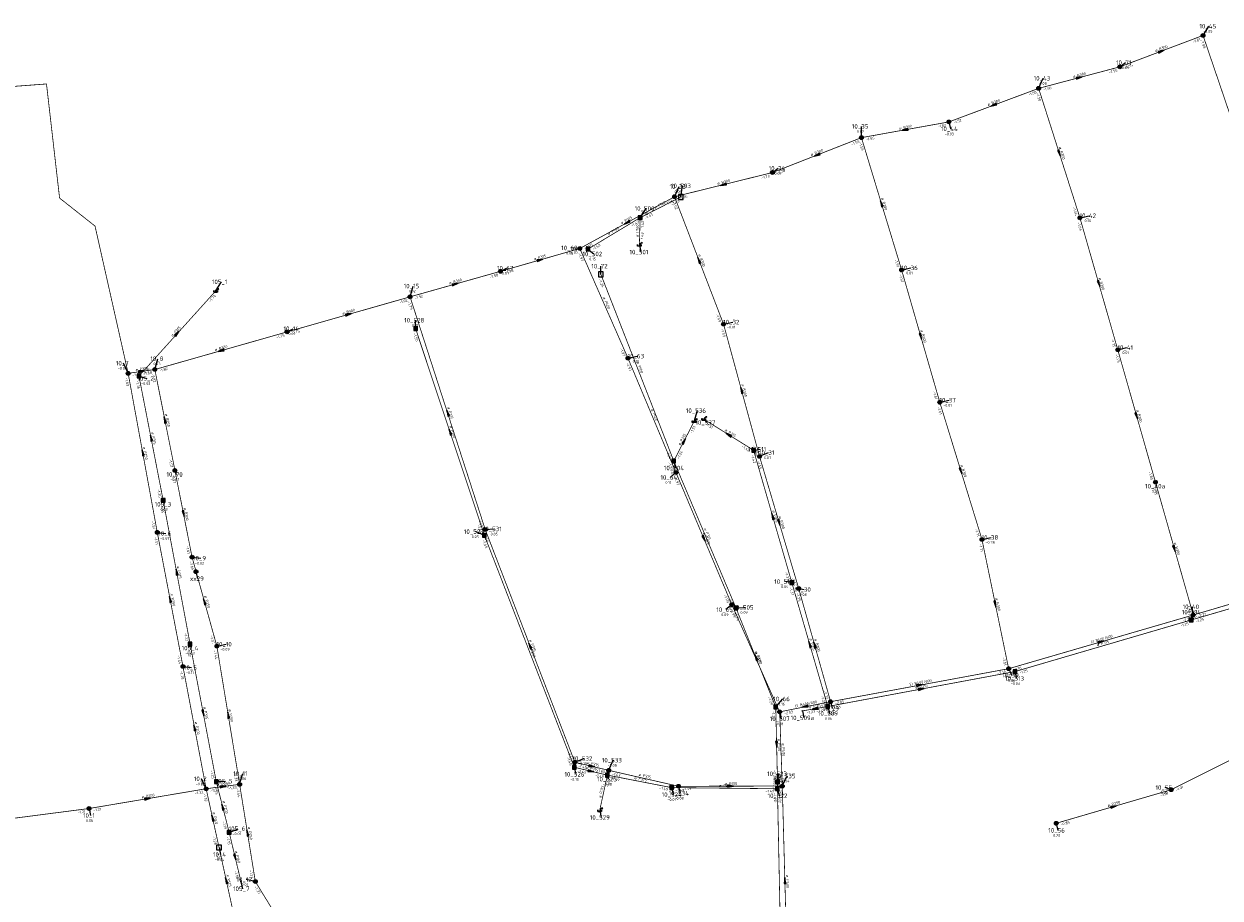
# Model space of a CAD drawing. Header units: metres. Extents: x 249000 to 255300, y 590580 to 596000.
# Tile 15 of 61: x 251417 to 251816, y 593621 to 593913. Entities that reach past the tile are written whole.
import ezdxf
from ezdxf.enums import TextEntityAlignment as Align
from ezdxf.lldxf.tags import DXFTag

# ---------------------------------------------------------------- set-up
doc = ezdxf.new("R2010")
doc.units = ezdxf.units.M
doc.header["$MEASUREMENT"] = 0
doc.linetypes.add('RI-GWA', pattern=[18.45, 6, -1.8, 1.75, -1.8, 1.75, -1.8, 1.75, -1.8])
doc.linetypes.add('RI-HWA', pattern=[7.4, 5, -2.4])
doc.layers.get('0').update_dxf_attribs({"linetype": 'CONTINUOUS'})
for name, color, linetype, lineweight in [('B-WE-RI-DRUK-G', 210, 'RI-PERS', 18), ('B-WE-RI-GWA_TRANSPORTLEIDING-G', 30, 'RI-GWA', 18), ('B-WE-RI-HWA_TRANSPORTLEIDING-G', 150, 'RI-HWA', 18)]:
    doc.layers.add(name, color=color, linetype=linetype, lineweight=lineweight)
for name, color, linetype in [('RIO-AFMETINGEN', 8, 'CONTINUOUS'), ('RIO-AFSCHOT', 7, 'CONTINUOUS'), ('RIO-BOK', 8, 'CONTINUOUS'), ('RIO-KNOOP', 7, 'CONTINUOUS'), ('RIO-KNOOPNAAM', 170, 'CONTINUOUS'), ('RIO-LEADER', 253, 'CONTINUOUS'), ('RIO-MAAIVELD', 104, 'CONTINUOUS')]:
    doc.layers.add(name, color=color, linetype=linetype)
doc.styles.add('RIO-TXT', font='isocp.shx')
tags = doc.linetypes.add('RI-PERS', pattern='A,7,-2,["P",Standard,S=1.8,R=0,X=-0.5,Y=-0.9],-2,7,-2,[102,NLCS.SHX,S=1,R=180,X=0,Y=0],-2', length=22).pattern_tags.tags
tags[6] = DXFTag(74, 10)

# ---------------------------------------------------------------- blocks, each defined once
blk = doc.blocks.new('K_UTB')
blk.add_lwpolyline([(0.5, 0.15), (0.5, -0.3), (-0.5, -0.3), (-0.5, 0.15), (-0.45, 0.15), (-0.45, -0.25), (0, -0.25), (0.45, -0.25), (0.45, 0.15)], close=True)
blk.add_lwpolyline([(0.85, 0.6), (0.55, 0.65), (0.614828, 0.459583), (0.850842, 0.598937)])
blk.add_arc((0.85, -0.25), 0.85, 90, 180)
at = {"style": 'RIO-TXT', "flags": 1}
blk.add_attdef('RIOLERINGSGEBIED', text='', height=1, dxfattribs=at).set_placement((0, 0), align=Align.CENTER)
blk.add_attdef('KNOOPNAAM', text='', height=1, dxfattribs=at).set_placement((0, 0), align=Align.TOP_CENTER)
blk = doc.blocks.new('K_IPR')
blk.add_lwpolyline([(-0.5, -0.5), (0.5, -0.5), (0.5, 0.5), (-0.5, 0.5)], close=True)
blk.add_solid([(-0.5, 0.5), (0.5, 0.5), (-0.5, -0.5), (0.5, -0.5)])
at = {"style": 'RIO-TXT', "flags": 1}
blk.add_attdef('RIOLERINGSGEBIED', text='', height=1, dxfattribs=at).set_placement((0, 0), align=Align.CENTER)
blk.add_attdef('KNOOPNAAM', text='', height=1, dxfattribs=at).set_placement((0, 0), align=Align.TOP_CENTER)
blk = doc.blocks.new('K_FIC')
blk.add_circle((0, 0), 0.0625)
at = {"style": 'RIO-TXT', "flags": 1}
blk.add_attdef('RIOLERINGSGEBIED', text='', height=1, dxfattribs=at).set_placement((0, 0), align=Align.CENTER)
blk.add_attdef('KNOOPNAAM', text='', height=1, dxfattribs=at).set_placement((0, 0), align=Align.TOP_CENTER)
blk = doc.blocks.new('K_IPG')
blk.add_circle((0, 0), 0.5)
for points in [[(0, 0), (-0.5, 0), (-0.433013, 0.25)], [(0, 0), (-0.433013, -0.25), (-0.5, 0)], [(0, 0), (-0.433013, 0.25), (-0.25, 0.433013)], [(0, 0), (-0.25, -0.433013), (-0.433013, -0.25)], [(0, 0), (-0.25, 0.433013), (0, 0.5)], [(0, 0), (0, -0.5), (-0.25, -0.433013)], [(0, 0), (0, 0.5), (0.25, 0.433013)], [(0, 0), (0.25, 0.433013), (0.433013, 0.25)], [(0, 0), (0.433013, 0.25), (0.5, 0)], [(0, 0), (0.5, 0), (0.433013, -0.25)], [(0, 0), (0.433013, -0.25), (0.25, -0.433013)], [(0, 0), (0.25, -0.433013), (0, -0.5)]]:
    blk.add_solid(points)
at = {"style": 'RIO-TXT', "flags": 1}
blk.add_attdef('RIOLERINGSGEBIED', text='', height=1, dxfattribs=at).set_placement((0, 0), align=Align.CENTER)
blk.add_attdef('KNOOPNAAM', text='', height=1, dxfattribs=at).set_placement((0, 0), align=Align.TOP_CENTER)
blk = doc.blocks.new('K_DIV')
for p, q in [((-0.65, 0.65), (-0.65, -0.65)), ((0.65, 0.65), (-0.65, 0.65)), ((0.65, -0.65), (0.65, 0.65)), ((-0.65, -0.65), (0.65, -0.65))]:
    blk.add_line(p, q)
at = {"style": 'RIO-TXT', "flags": 1}
blk.add_attdef('RIOLERINGSGEBIED', text='', height=1, dxfattribs=at).set_placement((0, 0), align=Align.CENTER)
blk.add_attdef('KNOOPNAAM', text='', height=1, dxfattribs=at).set_placement((0, 0), align=Align.TOP_CENTER)
blk = doc.blocks.new('L_VHR')
blk.add_lwpolyline([(-0.5, 0), (0.5, 0), (-0.5, 0.15), (-0.5, -0.15), (0.5, 0)])

msp = doc.modelspace()

# ---------------------------------------------------------------- linework, layer by layer
at = {"layer": 'B-WE-RI-DRUK-G', "const_width": 0.25}
msp.add_lwpolyline([(251342.96, 593886.848), (251424.208, 593892.928), (251428.576, 593854.848), (251440.4, 593845.504), (251451.456, 593796.352)], dxfattribs=at)
at = {"layer": 'B-WE-RI-GWA_TRANSPORTLEIDING-G', "const_width": 0.25}
for points in [[(251810.064, 593909.12), (251782.272, 593898.624)], [(251810.064, 593909.12), (251825.264, 593864.448)], [(251755.216, 593891.456), (251782.272, 593898.624)], [(251755.216, 593891.456), (251725.28, 593880.256)], [(251768.992, 593848.256), (251755.216, 593891.456)], [(251696.096, 593875.008), (251725.28, 593880.256)], [(251666.384, 593863.36), (251696.096, 593875.008)], [(251696.096, 593875.008), (251709.504, 593830.848)], [(251633.744, 593855.296), (251666.384, 593863.36)], [(251633.744, 593855.296), (251602.128, 593838.016)], [(251650.08, 593812.8), (251633.744, 593855.296)], [(251781.616, 593804.224), (251768.992, 593848.256)], [(251602.128, 593838.016), (251575.664, 593830.4)], [(251602.128, 593838.016), (251618.208, 593801.408)], [(251545.504, 593821.888), (251575.664, 593830.4)], [(251709.504, 593830.848), (251722.24, 593786.688)], [(251504.448, 593810.176), (251545.504, 593821.888)], [(251545.504, 593821.888), (251570.576, 593744.256)], [(251662.096, 593768.64), (251650.08, 593812.8)], [(251460.352, 593797.632), (251504.448, 593810.176)], [(251618.208, 593801.408), (251634.208, 593763.264)], [(251794.192, 593760.064), (251781.616, 593804.224)], [(251451.456, 593796.352), (251460.352, 593797.632)], [(251461.168, 593743.296), (251451.456, 593796.352)], [(251460.352, 593797.632), (251467.056, 593763.968)], [(251722.24, 593786.688), (251736.304, 593740.928)], [(251675.168, 593724.544), (251662.096, 593768.64)], [(251472.768, 593735.04), (251467.056, 593763.968)], [(251634.208, 593763.264), (251652.848, 593719.168)], [(251806.8, 593715.712), (251794.192, 593760.064)], [(251469.744, 593698.496), (251461.168, 593743.296)], [(251570.576, 593744.256), (251600.496, 593666.56)], [(251736.304, 593740.928), (251745.216, 593697.792)], [(251472.768, 593735.04), (251481.056, 593705.28)], [(251806.8, 593715.712), (251869.728, 593734.272)], [(251685.808, 593686.784), (251675.168, 593724.544)], [(251652.848, 593719.168), (251668.816, 593683.392)], [(251745.216, 593697.792), (251806.8, 593715.712)], [(251481.056, 593705.28), (251488.64, 593659.2)], [(251477.472, 593657.728), (251469.744, 593698.496)], [(251685.808, 593686.784), (251745.216, 593697.792)], [(251685.808, 593686.784), (251668.816, 593683.392)], [(251669.696, 593658.624), (251668.816, 593683.392)], [(251839.552, 593677.504), (251799.456, 593657.408)], [(251600.496, 593666.56), (251611.776, 593663.872)], [(251611.776, 593663.872), (251635.088, 593658.56)], [(251438.4, 593651.136), (251477.472, 593657.728)], [(251477.472, 593657.728), (251488.64, 593659.2)], [(251477.472, 593657.728), (251481.776, 593638.144)], [(251488.64, 593659.2), (251493.888, 593626.752)], [(251635.088, 593658.56), (251669.696, 593658.624)], [(251671.408, 593595.52), (251669.696, 593658.624)], [(251799.456, 593657.408), (251761.088, 593646.208)], [(251438.4, 593651.136), (251390.064, 593644.864)], [(251481.776, 593638.144), (251486.608, 593616.064)], [(251493.888, 593626.752), (251504.944, 593608.704)]]:
    msp.add_lwpolyline(points, dxfattribs=at)
at = {"layer": 'B-WE-RI-HWA_TRANSPORTLEIDING-G', "const_width": 0.25}
for points in [[(251622.288, 593848.32), (251635.856, 593855.232)], [(251622.288, 593848.32), (251604.864, 593837.824)], [(251622.288, 593848.32), (251622, 593839.168)], [(251633.488, 593767.104), (251609.168, 593829.376)], [(251455.056, 593795.456), (251480.624, 593823.808)], [(251570.32, 593742.272), (251547.36, 593811.264)], [(251463.136, 593753.984), (251455.056, 593795.456)], [(251633.488, 593767.104), (251640.304, 593780.352)], [(251660.112, 593770.688), (251643.488, 593781.056)], [(251672.864, 593726.528), (251660.112, 593770.688)], [(251633.488, 593767.104), (251654.224, 593718.08)], [(251472.128, 593705.984), (251463.136, 593753.984)], [(251600.304, 593664.896), (251570.32, 593742.272)], [(251806.096, 593714.048), (251868.768, 593732.352)], [(251684.864, 593685.184), (251672.864, 593726.528)], [(251667.504, 593684.992), (251654.224, 593718.08)], [(251747.312, 593696.832), (251806.096, 593714.048)], [(251480.848, 593660.096), (251472.128, 593705.984)], [(251684.864, 593685.184), (251747.312, 593696.832)], [(251668.096, 593659.968), (251667.504, 593684.992)], [(251684.864, 593685.184), (251676.4, 593683.712)], [(251611.344, 593662.272), (251600.304, 593664.896)], [(251611.344, 593662.272), (251608.768, 593650.496)], [(251632.752, 593658.112), (251611.344, 593662.272)], [(251485.152, 593643.2), (251480.848, 593660.096)], [(251668.08, 593657.728), (251632.752, 593658.112)], [(251668.08, 593657.728), (251668.096, 593659.968)], [(251669.744, 593576.64), (251668.08, 593657.728)], [(251489.104, 593626.688), (251485.152, 593643.2)]]:
    msp.add_lwpolyline(points, dxfattribs=at)
at = {"layer": 'RIO-LEADER'}
for p, q in [((251810.07, 593909.13), (251812.0464, 593912.1858)), ((251782.28, 593898.63), (251784.2298, 593900.0398)), ((251755.21, 593891.45), (251756.7472, 593894.8132)), ((251725.28, 593880.27), (251725.8135, 593877.9416)), ((251696.1, 593875), (251696.0995, 593878.775)), ((251666.39, 593863.36), (251668.3398, 593864.7698)), ((251633.74, 593855.29), (251635.2772, 593858.6532)), ((251635.85, 593855.21), (251636.3835, 593858.9384)), ((251622.29, 593848.3), (251624.2664, 593851.3558)), ((251768.99, 593848.27), (251772.065, 593848.97)), ((251602.13, 593838.03), (251599.1019, 593838.195)), ((251604.86, 593837.85), (251606.8364, 593836.1942)), ((251622, 593839.16), (251622.5335, 593836.8316)), ((251575.66, 593830.38), (251577.7035, 593831.4404)), ((251609.17, 593829.35), (251609.1697, 593832.125)), ((251709.5, 593830.85), (251712.575, 593831.55)), ((251480.62, 593823.83), (251482.5964, 593826.8858)), ((251545.51, 593821.89), (251546.5614, 593825.4797)), ((251547.36, 593811.29), (251547.3597, 593814.065)), ((251650.08, 593812.77), (251653.155, 593813.47)), ((251504.44, 593810.2), (251506.4835, 593811.2604)), ((251781.62, 593804.25), (251784.695, 593804.95)), ((251460.35, 593797.65), (251461.4014, 593801.2397)), ((251618.21, 593801.41), (251621.285, 593802.11)), ((251451.45, 593796.37), (251449.9119, 593799.7327)), ((251455.06, 593795.46), (251457.7229, 593794.6224)), ((251722.24, 593786.69), (251725.315, 593787.39)), ((251640.3, 593780.32), (251641.3514, 593783.9097)), ((251643.49, 593781.04), (251644.5273, 593779.9429)), ((251660.11, 593770.66), (251662.1535, 593770.9996)), ((251662.09, 593768.67), (251665.1183, 593769.904)), ((251633.49, 593767.09), (251634.0235, 593764.7616)), ((251467.06, 593763.98), (251467.42, 593762.6365)), ((251634.21, 593763.28), (251632.2344, 593761.6236)), ((251794.19, 593760.04), (251794.55, 593758.6965)), ((251463.13, 593754), (251463.49, 593752.6565)), ((251461.17, 593743.27), (251464.0595, 593742.9182)), ((251570.32, 593742.29), (251567.2916, 593743.5231)), ((251570.58, 593744.26), (251573.6083, 593744.426)), ((251736.31, 593740.91), (251739.385, 593741.61)), ((251472.76, 593735.04), (251475.6495, 593734.6882)), ((251474.08, 593730.17), (251474.6135, 593727.8416)), ((251672.86, 593726.52), (251670.8166, 593726.859)), ((251675.17, 593724.55), (251676.9669, 593724.2124)), ((251652.85, 593719.16), (251650.8744, 593717.5036)), ((251654.23, 593718.09), (251657.2583, 593718.256)), ((251806.1, 593714.02), (251806.8095, 593716.6699)), ((251806.8, 593715.71), (251806.4393, 593718.4534)), ((251472.12, 593706.01), (251472.48, 593704.6665)), ((251481.05, 593705.27), (251484.125, 593705.97)), ((251469.74, 593698.52), (251472.6295, 593698.1682)), ((251745.21, 593697.81), (251746.2614, 593695.6203)), ((251747.31, 593696.85), (251747.8435, 593694.5216)), ((251667.51, 593685.02), (251669.8654, 593687.6967)), ((251684.87, 593685.19), (251685.4035, 593682.8616)), ((251685.81, 593686.81), (251686.3435, 593684.4816)), ((251668.82, 593683.42), (251669.3535, 593681.0916)), ((251676.4, 593683.71), (251676.9335, 593681.3816)), ((251600.31, 593664.87), (251600.8435, 593662.5416)), ((251600.49, 593666.59), (251603.5183, 593667.824)), ((251611.78, 593663.89), (251613.3172, 593667.2532)), ((251477.47, 593657.7), (251475.9319, 593661.0627)), ((251488.64, 593659.23), (251489.6914, 593662.8197)), ((251611.34, 593662.27), (251611.7, 593660.9265)), ((251668.09, 593659.99), (251668.45, 593662.7335)), ((251669.69, 593658.62), (251671.2272, 593661.9832)), ((251480.85, 593660.12), (251483.8783, 593660.286)), ((251632.75, 593658.12), (251633.2835, 593655.7916)), ((251635.09, 593658.57), (251635.6235, 593656.2416)), ((251668.08, 593657.72), (251668.6135, 593655.3916)), ((251799.46, 593657.42), (251797.385, 593658.1193)), ((251438.4, 593651.15), (251438.9335, 593648.8216)), ((251608.77, 593650.47), (251609.3035, 593648.1416)), ((251761.09, 593646.18), (251761.6235, 593643.8516)), ((251485.15, 593643.17), (251488.1783, 593644.404)), ((251481.77, 593638.13), (251482.3035, 593635.8016)), ((251489.1, 593626.71), (251489.6335, 593624.3816)), ((251493.88, 593626.75), (251490.805, 593627.449))]:
    msp.add_line(p, q, dxfattribs=at)

# ---------------------------------------------------------------- block references
at = {"layer": 'RIO-AFSCHOT', "xscale": 2, "yscale": 2, "zscale": 2}
for p, rotation in [((251796.175, 593903.88), 20.69619999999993), ((251768.745, 593895.04), 14.8535), ((251740.245, 593885.86), 200.4805), ((251710.69, 593877.635), 190.2364), ((251681.245, 593869.18), 201.3925), ((251762.1, 593869.86), 287.7067), ((251650.065, 593859.325), 193.882), ((251702.8, 593852.925), 106.891), ((251617.935, 593846.66), 208.633), ((251588.895, 593834.205), 16.118), ((251641.91, 593834.03), 111.0282), ((251560.585, 593826.135), 15.7252), ((251775.305, 593826.26), 286.0164), ((251524.975, 593816.045), 15.88669999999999), ((251467.84, 593809.645), 47.9778), ((251715.87, 593808.77), 286.1001), ((251482.395, 593803.925), 195.8871), ((251455.9, 593797.01), 8.183299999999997), ((251656.085, 593790.72), 105.2418), ((251463.705, 593780.815), 101.2785999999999), ((251558.045, 593783.075), 107.9047), ((251787.905, 593782.145), 285.8792), ((251558.84, 593776.79), 108.4123), ((251651.8, 593775.85), 148.0164), ((251459.095, 593774.73), 101.0226), ((251636.895, 593773.705), 62.75699999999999), ((251456.31, 593769.82), 100.3812), ((251729.275, 593763.8), 287.0916), ((251469.91, 593749.51), 281.1503), ((251666.485, 593748.59), 106.119), ((251668.63, 593746.61), 286.5206), ((251643.53, 593741.22), 292.9101), ((251800.495, 593737.875), 285.8863), ((251467.625, 593730.005), 100.6183), ((251465.455, 593720.895), 100.8493), ((251476.905, 593720.155), 105.5684), ((251740.76, 593719.36), 281.6753), ((251585.535, 593705.425), 111.0682), ((251678.865, 593705.855), 106.2107), ((251680.49, 593705.68), 105.7522), ((251776.005, 593706.76), 16.2039), ((251660.87, 593701.555), 111.8859), ((251715.51, 593692.31), 10.4904), ((251716.09, 593691.02), 10.5765), ((251677.315, 593685.115), 191.2829), ((251680.635, 593684.45), 189.9105), ((251476.485, 593683.065), 280.7791), ((251484.845, 593682.25), 99.36950000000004), ((251473.605, 593678.11), 100.731), ((251667.8, 593672.505), 271.3364), ((251606.135, 593665.24), 346.5517), ((251605.825, 593663.57), 346.7377), ((251483.055, 593658.465), 7.798699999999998), ((251652.39, 593658.595), 0.08280000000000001), ((251457.935, 593654.425), 9.516), ((251479.62, 593647.915), 102.4002), ((251483, 593651.645), 104.2426), ((251780.275, 593651.8), 16.3256), ((251491.26, 593642.99), 99.17269999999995), ((251487.125, 593634.94), 283.5021), ((251484.19, 593627.11), 102.3934), ((251670.55, 593627.085), 91.5711)]:
    msp.add_blockref('L_VHR', p, dxfattribs=dict(at, rotation=rotation))
at = {"layer": 'RIO-KNOOP', "xscale": 1.25, "yscale": 1.25, "zscale": 1.25}
for name, p in [('K_IPG', (251810.064, 593909.12)), ('K_IPG', (251782.272, 593898.624)), ('K_IPG', (251755.216, 593891.456)), ('K_IPG', (251725.28, 593880.256)), ('K_IPG', (251696.096, 593875.008)), ('K_IPG', (251666.384, 593863.36)), ('K_IPG', (251633.744, 593855.296)), ('K_DIV', (251635.856, 593855.232)), ('K_IPR', (251622.288, 593848.32)), ('K_IPG', (251768.992, 593848.256)), ('K_IPG', (251602.128, 593838.016)), ('K_IPR', (251604.864, 593837.824)), ('K_UTB', (251622, 593839.168)), ('K_IPG', (251575.664, 593830.4)), ('K_DIV', (251609.168, 593829.376)), ('K_IPG', (251709.504, 593830.848)), ('K_UTB', (251480.624, 593823.808)), ('K_IPG', (251545.504, 593821.888)), ('K_IPG', (251650.08, 593812.8)), ('K_IPG', (251504.448, 593810.176)), ('K_IPR', (251547.36, 593811.264)), ('K_IPG', (251781.616, 593804.224)), ('K_IPG', (251618.208, 593801.408)), ('K_IPG', (251451.456, 593796.352)), ('K_IPG', (251460.352, 593797.632)), ('K_IPR', (251455.056, 593795.456)), ('K_IPG', (251722.24, 593786.688)), ('K_UTB', (251640.304, 593780.352)), ('K_UTB', (251643.488, 593781.056)), ('K_IPR', (251660.112, 593770.688)), ('K_IPG', (251662.096, 593768.64)), ('K_IPG', (251467.056, 593763.968)), ('K_IPR', (251633.488, 593767.104)), ('K_IPG', (251634.208, 593763.264)), ('K_IPG', (251794.192, 593760.064)), ('K_IPR', (251463.136, 593753.984)), ('K_IPG', (251570.576, 593744.256)), ('K_IPG', (251461.168, 593743.296)), ('K_IPR', (251570.32, 593742.272)), ('K_IPG', (251736.304, 593740.928)), ('K_IPG', (251472.768, 593735.04)), ('K_IPG', (251474.08, 593730.176)), ('K_IPR', (251672.864, 593726.528)), ('K_IPG', (251675.168, 593724.544)), ('K_IPG', (251652.848, 593719.168)), ('K_IPR', (251654.224, 593718.08)), ('K_IPR', (251806.096, 593714.048)), ('K_IPG', (251806.8, 593715.712)), ('K_IPR', (251472.128, 593705.984)), ('K_IPG', (251481.056, 593705.28)), ('K_IPG', (251469.744, 593698.496)), ('K_IPG', (251745.216, 593697.792)), ('K_IPR', (251747.312, 593696.832)), ('K_IPR', (251667.504, 593684.992)), ('K_IPR', (251684.864, 593685.184)), ('K_IPG', (251685.808, 593686.784)), ('K_IPG', (251668.816, 593683.392)), ('K_FIC', (251676.4, 593683.712)), ('K_IPR', (251600.304, 593664.896)), ('K_IPG', (251600.496, 593666.56)), ('K_IPR', (251611.344, 593662.272)), ('K_IPG', (251611.776, 593663.872)), ('K_IPG', (251477.472, 593657.728)), ('K_IPR', (251480.848, 593660.096)), ('K_IPG', (251488.64, 593659.2)), ('K_IPR', (251632.752, 593658.112)), ('K_IPG', (251635.088, 593658.56)), ('K_IPR', (251668.08, 593657.728)), ('K_IPR', (251668.096, 593659.968)), ('K_IPG', (251669.696, 593658.624)), ('K_IPG', (251799.456, 593657.408)), ('K_IPG', (251438.4, 593651.136)), ('K_UTB', (251608.768, 593650.496)), ('K_IPG', (251761.088, 593646.208)), ('K_IPR', (251485.152, 593643.2)), ('K_DIV', (251481.776, 593638.144)), ('K_FIC', (251489.104, 593626.688)), ('K_IPG', (251493.888, 593626.752))]:
    msp.add_blockref(name, p, dxfattribs=at)

# ---------------------------------------------------------------- texts
at = {"layer": 'RIO-AFMETINGEN', "style": 'RIO-TXT'}
for s, rotation, p in [('ø B300', 20.6962, (251794.2623, 593903.5937)), ('ø B300', 14.8535, (251766.8157, 593894.9421)), ('ø B300', 20.4805, (251738.3308, 593885.5815)), ('ø B300', 10.2364, (251708.759, 593877.6927)), ('ø B300', 21.3925, (251679.339, 593868.8629)), ('ø B300', 287.7067, (251761.9189, 593871.7866)), ('ø B300', 13.882, (251648.134, 593859.2598)), ('ø P160', 27.0001, (251627.2044, 593851.2533)), ('ø B300', 286.891, (251702.6465, 593854.8541)), ('ø P315', 28.633, (251616.0793, 593846.1141)), ('ø P160', 30.9413, (251611.7452, 593842.4505)), ('ø P160', 88.1738, (251621.6835, 593841.8532)), ('ø P315', 16.118, (251586.9658, 593834.0717)), ('ø B300', 291.0282, (251641.6176, 593835.9429)), ('ø B300', 15.7252, (251558.6571, 593826.0077)), ('ø B300', 286.0164, (251775.181, 593828.1909)), ('ø P400', 293.7132, (251609.7866, 593821.6165)), ('ø B300', 15.8867, (251523.0476, 593815.9123)), ('ø P315', 47.9778, (251466.2774, 593808.5083)), ('ø B300', 286.1001, (251715.7431, 593810.7012)), ('ø B300', 15.8871, (251480.4676, 593803.7923)), ('ø P300', 8.1833, (251453.9721, 593797.1368)), ('ø P160', 291.3435, (251621.0334, 593800.1336)), ('ø B300', 285.2418, (251655.9871, 593792.6524)), ('ø P315', 287.9047, (251557.8681, 593785.0046)), ('ø B250', 281.2786, (251463.7373, 593782.7489)), ('ø P400', 292.7705, (251625.8583, 593784.2478)), ('ø B300', 285.8792, (251787.7856, 593784.0763)), ('ø P315', 281.0226, (251459.1384, 593776.6642)), ('ø P200', 288.4123, (251558.6433, 593778.7171)), ('ø P315', 328.0164, (251650.4113, 593777.1948)), ('ø P315', 62.757, (251635.6742, 593772.2073)), ('ø P250', 280.3812, (251456.3787, 593771.7543)), ('ø B300', 287.0916, (251729.1154, 593765.7286)), ('ø B300', 281.1503, (251469.9451, 593751.4439)), ('ø P315', 286.119, (251666.3575, 593750.5209)), ('ø B300', 286.5206, (251668.4891, 593748.5398)), ('ø P315', 292.948, (251643.5059, 593744.493)), ('ø P400', 292.9101, (251643.1755, 593743.1227)), ('ø B300', 285.8863, (251800.3754, 593739.8065)), ('ø P315', 280.6183, (251467.6841, 593731.9395)), ('ø P250', 280.8493, (251465.5053, 593722.8293)), ('ø P250', 285.5684, (251476.7915, 593722.0859)), ('ø B300', 281.6753, (251740.7819, 593721.2948)), ('EI B400/600', 16.2039, (251772.782, 593706.2398)), ('ø P250', 291.1817, (251585.0285, 593705.4964)), ('ø P315', 291.0682, (251585.2525, 593707.3417)), ('ø P315', 286.2107, (251678.7335, 593707.7855)), ('ø B300', 285.7522, (251680.3729, 593707.611)), ('ø P315', 16.2791, (251774.7787, 593705.2891)), ('ø P400', 294.0836, (251660.4392, 593703.1838)), ('ø P315', 291.8859, (251660.546, 593703.4623)), ('EI B400/600', 10.4904, (251712.2509, 593692.1133)), ('ø P315', 10.5765, (251714.1586, 593691.0662)), ('ø P315', 280.7791, (251476.5381, 593684.9992)), ('EI B400/600', 11.2828, (251674.0581, 593684.8765)), ('ø P315', 9.9105, (251678.7037, 593684.5202)), ('ø P250', 279.3695, (251484.9456, 593684.1825)), ('ø P250', 280.731, (251473.658, 593680.0441)), ('ø P315', 271.3364, (251668.1628, 593674.4045)), ('ø P400', 272.018, (251669.5951, 593672.9234)), ('ø P315', 346.7377, (251604.0774, 593664.3954)), ('ø P315', 346.5517, (251604.3901, 593666.0711)), ('ø P315', 349.0313, (251620.2663, 593660.953)), ('ø P315', 347.145, (251621.6824, 593662.0468)), ('ø P315', 89.7385, (251667.6767, 593656.9668)), ('ø P250', 7.7987, (251481.1281, 593658.6048)), ('ø P315', 77.7052, (251609.2593, 593654.6085)), ('ø P315', 359.3514, (251648.5294, 593658.3514)), ('ø P315', 0.0828, (251650.4995, 593658.9923)), ('ø P250', 9.516, (251456.0048, 593654.507)), ('ø P250', 284.2426, (251482.927, 593653.577)), ('ø P250', 16.3256, (251778.3452, 593651.6634)), ('ø P160', 282.4002, (251479.61, 593649.8485)), ('ø P250', 279.1727, (251491.3629, 593644.9217)), ('ø P160', 283.5021, (251487.0769, 593636.8725)), ('ø P125', 282.3934, (251484.1811, 593629.0434)), ('ø P400', 271.5711, (251670.9171, 593628.9861))]:
    msp.add_text(s, height=0.9, rotation=rotation, dxfattribs=at).set_placement(p)
at = {"layer": 'RIO-BOK', "style": 'RIO-TXT'}
for s, rotation, p in [('-1.61', 20.6962, (251806.782, 593906.5154)), ('-1.98', 288.7914, (251809.2588, 593907.4803)), ('-1.55', 14.8535, (251778.7468, 593896.3479)), ('-1.55', 20.6962, (251783.9559, 593897.8744)), ('-1.50', 20.4805, (251751.9113, 593888.849)), ('-1.50', 287.7067, (251754.3677, 593889.816)), ('-1.50', 14.8535, (251756.7996, 593890.5267)), ('-1.52', 20.4805, (251726.953, 593879.5081)), ('-1.52', 10.2364, (251721.5745, 593878.2797)), ('-1.55', 21.3925, (251692.8489, 593872.33)), ('-1.55', 286.891, (251695.2346, 593873.3781)), ('-1.55', 10.2364, (251697.6101, 593873.9517)), ('-1.70', 21.3925, (251668.0745, 593862.6237)), ('-1.70', 13.882, (251662.8181, 593861.138)), ('-1.76', 28.633, (251630.8429, 593852.25)), ('-1.43', 27.0001, (251632.876, 593852.2354)), ('-1.62', 291.0282, (251632.9938, 593853.6099)), ('-1.76', 13.882, (251635.3138, 593854.3399)), ('-1.43', 27.0001, (251624.0383, 593847.7319)), ('-1.64', 287.7067, (251766.5604, 593851.6933)), ('-1.43', 30.9413, (251619.5225, 593845.1371)), ('-1.43', 88.1738, (251623.4592, 593844.2609)), ('-1.64', 286.0164, (251768.0999, 593846.6615)), ('-1.43', 88.1738, (251623.3398, 593840.4188)), ('-2.05', 16.118, (251598.6444, 593835.685)), ('-1.97', 293.7132, (251601.4634, 593836.3168)), ('-2.05', 28.633, (251603.8941, 593837.513)), ('-1.43', 30.9413, (251606.6435, 593837.4045)), ('-1.51', 286.891, (251707.1198, 593834.3079)), ('-1.98', 15.7252, (251572.1614, 593828.0443)), ('-1.98', 16.118, (251577.2702, 593829.493)), ('-1.51', 286.1001, (251708.6123, 593829.2402)), ('-1.24', 291.3435, (251608.4331, 593827.6658)), ('-1.70', 47.9778, (251478.9076, 593819.9872)), ('-1.92', 15.8867, (251542.0182, 593819.5445)), ('-1.92', 15.7252, (251547.1135, 593820.991)), ('-1.79', 287.9047, (251544.6734, 593820.2531)), ('-1.59', 291.0282, (251647.4562, 593816.0469)), ('-1.75', 15.8871, (251500.9482, 593807.8544)), ('-1.75', 15.8867, (251506.046, 593809.3055)), ('-1.50', 288.4123, (251546.5379, 593809.6457)), ('-1.59', 285.2418, (251649.1682, 593811.1737)), ('-1.97', 293.7132, (251615.4323, 593804.5592)), ('-1.75', 286.0164, (251779.2929, 593807.7431)), ('-1.75', 285.8792, (251780.7261, 593802.6437)), ('-1.63', 8.1833, (251452.9216, 593795.2683)), ('-1.68', 8.1833, (251456.575, 593795.7937)), ('-1.36', 47.9778, (251456.8958, 593795.5555)), ('-1.82', 15.8871, (251461.956, 593796.7555)), ('-1.97', 292.7705, (251617.5153, 593799.708)), ('-1.63', 280.3812, (251450.4062, 593794.8567)), ('-1.36', 281.0226, (251454.0333, 593793.9351)), ('-1.82', 281.2786, (251459.3301, 593796.1205)), ('-1.61', 286.1001, (251719.9076, 593790.1807)), ('-1.61', 287.0916, (251721.3802, 593785.0651)), ('-1.51', 62.757, (251639.6247, 593776.1676)), ('-1.51', 328.0164, (251643.9049, 593779.2491)), ('-1.24', 291.3435, (251630.8609, 593770.3571)), ('-1.24', 62.757, (251635.2407, 593767.6507)), ('-1.42', 328.0164, (251656.0343, 593771.6844)), ('-1.42', 286.119, (251659.2228, 593769.0499)), ('-1.55', 285.2418, (251659.8102, 593772.1943)), ('-1.57', 281.2786, (251465.0222, 593767.652)), ('-1.97', 292.7705, (251631.4853, 593766.4748)), ('-1.24', 292.948, (251632.8005, 593765.3859)), ('-1.55', 286.5206, (251661.2141, 593767.0538)), ('-1.57', 281.1503, (251466.0367, 593762.4528)), ('-1.97', 292.9101, (251633.5194, 593761.5763)), ('-1.86', 285.8792, (251791.8713, 593763.5389)), ('-1.35', 281.0226, (251461.1136, 593757.6821)), ('-1.75', 285.8863, (251793.2963, 593758.4336)), ('-1.35', 280.6183, (251462.0925, 593752.4824)), ('-1.51', 280.3812, (251459.2022, 593746.9759)), ('-1.45', 288.4123, (251567.8648, 593745.6888)), ('-1.69', 287.9047, (251568.1604, 593747.6821)), ('-1.51', 280.8493, (251460.1386, 593741.7482)), ('-1.45', 291.1817, (251569.5783, 593740.6079)), ('-1.69', 291.0682, (251569.835, 593742.5794)), ('-1.71', 287.0916, (251733.9189, 593744.3595)), ('-1.61', 281.1503, (251470.7273, 593738.7169)), ('-1.71', 281.6753, (251735.3007, 593739.3735)), ('-1.64', 285.5684, (251471.8573, 593733.4385)), ('-1.37', 286.119, (251670.5266, 593730.0095)), ('-1.37', 286.2107, (251671.9754, 593724.9085)), ('-1.67', 286.5206, (251672.8124, 593728.0225)), ('-1.99', 292.9101, (251650.1213, 593722.3499)), ('-1.24', 292.948, (251651.5024, 593721.279)), ('-1.75', 285.7522, (251674.2725, 593722.9456)), ('-1.99', 294.0836, (251652.1945, 593717.4425)), ('-1.86', 285.8863, (251804.4809, 593719.209)), ('-1.24', 291.8859, (251653.5091, 593716.3989)), ('-1.25', 16.2791, (251802.6246, 593711.6507)), ('-2.21', 16.2039, (251803.3211, 593713.3451)), ('-1.25', 16.2789, (251807.7121, 593713.1365)), ('-2.21', 16.4165, (251808.4142, 593714.8304)), ('-1.22', 280.6183, (251470.1336, 593709.7077)), ('-1.37', 285.5684, (251478.741, 593708.7793)), ('-1.44', 280.8493, (251467.7368, 593702.2087)), ('-1.22', 280.7791, (251471.0868, 593704.4895)), ('-1.44', 279.3695, (251479.9797, 593703.7754)), ('-1.81', 281.6753, (251743.1528, 593701.4693)), ('-1.38', 280.731, (251468.7055, 593697.0004)), ('-2.10', 10.4904, (251741.5125, 593695.8032)), ('-2.16', 16.2039, (251746.821, 593696.9244)), ('-1.25', 16.2791, (251748.9221, 593695.9665)), ('-1.25', 10.5765, (251743.616, 593694.8377)), ('-1.25', 286.2107, (251682.5292, 593688.6753)), ('-1.72', 285.7522, (251683.495, 593690.3128)), ('-1.20', 291.8859, (251664.8316, 593688.2551)), ('-1.99', 294.0836, (251666.0215, 593686.5508)), ('-1.99', 11.2828, (251682.1398, 593684.7607)), ('-1.23', 10.5765, (251686.3863, 593684.1507)), ('-2.03', 10.4904, (251687.3248, 593685.7684)), ('-1.24', 271.3364, (251666.2413, 593683.6896)), ('-2.03', 11.2828, (251670.3497, 593682.4004)), ('-1.23', 9.9105, (251677.9048, 593682.6541)), ('-1.20', 9.9105, (251681.1532, 593683.2238)), ('-1.45', 291.0682, (251597.8864, 593669.8731)), ('-1.45', 291.1817, (251597.6996, 593668.1485)), ('-1.45', 346.5517, (251601.4528, 593665.0239)), ('-1.32', 280.731, (251475.4719, 593661.3926)), ('-1.25', 280.7791, (251478.8521, 593663.811)), ('-1.33', 279.3695, (251486.7334, 593662.9695)), ('-1.45', 346.7377, (251601.2778, 593663.3071)), ('-1.49', 346.7377, (251607.1498, 593661.9269)), ('-1.63', 346.5517, (251607.5887, 593663.5606)), ('-1.49', 77.7052, (251611.754, 593658.0861)), ('-1.49', 349.0313, (251612.3696, 593660.7471)), ('-1.63', 347.145, (251612.7589, 593662.334)), ('-2.28', 271.3364, (251666.711, 593663.9592)), ('-1.66', 272.018, (251668.2638, 593662.5721)), ('-2.28', 89.7385, (251669.3857, 593659.0141)), ('-1.32', 9.516, (251473.7396, 593655.7565)), ('-1.32', 7.7987, (251478.9342, 593656.5884)), ('-1.25', 284.2426, (251479.9105, 593658.5399)), ('-1.33', 7.7987, (251484.8529, 593657.3991)), ('-1.44', 279.1727, (251487.5646, 593657.7391)), ('-1.49', 349.0313, (251628.578, 593657.616)), ('-1.63', 347.145, (251630.9041, 593658.2049)), ('-1.49', 359.3514, (251634.0358, 593656.8062)), ('-1.63', 0.0828, (251636.3917, 593657.2719)), ('-1.49', 359.3514, (251664.0661, 593656.4852)), ('-1.66', 0.0828, (251665.6916, 593657.3142)), ('-1.66', 271.5711, (251668.4268, 593657.2844)), ('-2.28', 89.7385, (251669.3724, 593655.9841)), ('-1.01', 26.5966, (251801.2047, 593656.8407)), ('-1.32', 282.4002, (251476.4802, 593656.1509)), ('-1.61', 271.1886, (251666.8079, 593656.3929)), ('-1.01', 16.3256, (251795.9805, 593655.0699)), ('-1.21', 7.378, (251434.5964, 593649.3752)), ('-1.21', 9.516, (251439.8968, 593650.0828)), ('-1.15', 284.2426, (251482.9145, 593646.7299)), ('-0.85', 16.3256, (251762.7034, 593645.2989)), ('-1.26', 282.4002, (251479.6518, 593641.7602)), ('-1.15', 283.5021, (251484.1902, 593641.6021)), ('-1.26', 282.3934, (251480.78, 593636.581)), ('-1.16', 283.5021, (251486.9105, 593630.2978)), ('-1.24', 279.1727, (251491.9775, 593630.4952)), ('-1.35', 301.5035, (251493.4518, 593624.9622))]:
    msp.add_text(s, height=0.9, rotation=rotation, dxfattribs=at).set_placement(p)
at = {"layer": 'RIO-KNOOPNAAM', "style": 'RIO-TXT'}
for s, p in [('10_45', (251808.8589, 593911.4358)), ('10_71', (251781.0423, 593899.2898)), ('10_43', (251753.5597, 593894.0632)), ('10_35', (251692.912, 593878.025)), ('10_44', (251722.626, 593877.1916)), ('10_34', (251665.1523, 593864.0198)), ('10_33', (251632.0897, 593857.9032)), ('10_503', (251632.5585, 593858.1884)), ('10_500', (251620.4414, 593850.6058)), ('10_42', (251768.8775, 593848.22)), ('10_62', (251595.9144, 593837.445)), ('10_502', (251603.0114, 593835.4442)), ('10_501', (251618.7085, 593836.0816)), ('10_72', (251605.9822, 593831.375)), ('10_67', (251574.516, 593830.6904)), ('10_36', (251709.3875, 593830.8)), ('105_1', (251479.4089, 593826.1358)), ('10_15', (251543.3739, 593824.7297)), ('10_528', (251543.5347, 593813.315)), ('10_32', (251649.9675, 593812.72)), ('10_14', (251503.296, 593810.5104)), ('10_41', (251781.5075, 593804.2)), ('10_7', (251447.3619, 593798.9827)), ('10_8', (251458.8514, 593800.4897)), ('10_63', (251618.0975, 593801.36)), ('105_2', (251454.5354, 593793.8724)), ('10_536', (251637.5264, 593783.1597)), ('10_37', (251722.1275, 593786.64)), ('10_537', (251640.7023, 593779.1929)), ('10_511', (251658.3285, 593770.2496)), ('10_31', (251661.9308, 593769.154)), ('10_504', (251630.1985, 593764.0116)), ('10_70', (251464.2325, 593761.8865)), ('10_64', (251629.0469, 593760.8736)), ('10_40a', (251790.725, 593757.9465)), ('105_3', (251460.3025, 593751.9065)), ('10_531', (251569.7833, 593743.676)), ('10_6', (251461.5095, 593742.1682)), ('10_527', (251563.4666, 593742.7731)), ('10_38', (251736.1975, 593740.86)), ('10_9', (251473.0995, 593733.9382)), ('xx29', (251472.0635, 593727.0916)), ('10_510', (251666.9916, 593726.109)), ('10_30', (251673.7794, 593723.4624)), ('10_65', (251647.6869, 593716.7536)), ('10_505', (251653.4333, 593717.506)), ('10_514', (251802.9845, 593715.9199)), ('10_40', (251803.2518, 593717.7034)), ('105_4', (251469.2925, 593703.9165)), ('10_10', (251480.9375, 593705.22)), ('10_5', (251470.0795, 593697.4182)), ('10_39', (251743.0739, 593694.8703)), ('10_513', (251744.0185, 593693.7716)), ('10_66', (251666.6779, 593686.9467)), ('10_29', (251683.156, 593683.7316)), ('10_507', (251665.5285, 593680.3416)), ('10_509a', (251672.471, 593680.6316)), ('10_509', (251681.5785, 593682.1116)), ('10_532', (251599.6933, 593667.074)), ('10_533', (251609.4922, 593666.5032)), ('10_2', (251473.3819, 593660.3127)), ('105_5', (251480.6908, 593659.536)), ('10_11', (251486.5039, 593662.0697)), ('10_526', (251597.0185, 593661.7916)), ('10_525', (251607.875, 593660.1765)), ('10_523', (251664.625, 593661.9835)), ('10_535', (251667.4022, 593661.2332)), ('10_534', (251631.7985, 593655.4916)), ('10_55', (251794.1975, 593657.3693)), ('10_524', (251629.4585, 593655.0416)), ('10_522', (251664.7885, 593654.6416)), ('10_1', (251436.3835, 593648.0716)), ('10_529', (251605.4785, 593647.3916)), ('105_6', (251484.9908, 593643.654)), ('10_56', (251758.436, 593643.1016)), ('10_4', (251479.7535, 593635.0516)), ('105_7', (251486.446, 593623.6316)), ('10_12', (251487.6175, 593626.699))]:
    msp.add_text(s, height=1.5, dxfattribs=at).set_placement(p)
at = {"layer": 'RIO-MAAIVELD', "style": 'RIO-TXT'}
for s, p in [('-0.05', (251810.1339, 593910.0358)), ('-0.09', (251782.3173, 593897.8898)), ('-0.08', (251754.8347, 593892.6632)), ('0.02', (251694.5695, 593876.625)), ('-0.03', (251723.901, 593875.7916)), ('-0.02', (251666.4273, 593862.6198)), ('0.05', (251633.7472, 593856.5032)), ('0.15', (251622.7364, 593849.2058)), ('0.10', (251770.535, 593846.82)), ('0.06', (251597.5719, 593836.045)), ('0.15', (251605.3064, 593834.0442)), ('0.07', (251576.1735, 593829.2904)), ('0.01', (251711.045, 593829.4)), ('0.02', (251545.0314, 593823.3297)), ('-0.01', (251545.4472, 593811.915)), ('0.01', (251504.9535, 593809.1104)), ('-0.01', (251651.2425, 593811.32)), ('0.10', (251619.755, 593799.96)), ('0.01', (251783.165, 593802.8)), ('-0.04', (251447.9994, 593797.5827)), ('0.03', (251459.8714, 593799.0897)), ('-0.03', (251455.8104, 593792.4724)), ('-0.01', (251723.4025, 593785.24)), ('0.04', (251660.6235, 593768.8496)), ('0.07', (251663.5883, 593767.754)), ('-0.07', (251465.5075, 593760.4865)), ('0.10', (251632.4935, 593762.6116)), ('0.11', (251630.7044, 593759.4736)), ('0.01', (251793.02, 593756.5465)), ('-0.03', (251461.5775, 593750.5065)), ('-0.09', (251462.147, 593740.7682)), ('-0.05', (251565.3791, 593741.3731)), ('-0.05', (251571.6958, 593742.276)), ('-0.38', (251737.4725, 593739.46)), ('-0.02', (251473.737, 593732.5382)), ('0.04', (251669.2866, 593724.709)), ('0.08', (251675.4369, 593722.0624)), ('0.09', (251655.7283, 593716.106)), ('-0.06', (251804.5268, 593716.3034)), ('0.09', (251649.3444, 593715.3536)), ('-0.07', (251804.897, 593714.5199)), ('-0.09', (251482.2125, 593703.82)), ('-0.03', (251470.5675, 593702.5165)), ('-0.11', (251470.717, 593696.0182)), ('-0.06', (251744.3489, 593693.4703)), ('-0.03', (251745.931, 593692.3716)), ('0.16', (251668.3354, 593685.5467)), ('0.05', (251683.8735, 593680.7116)), ('0.03', (251684.8135, 593682.3316)), ('0.18', (251667.8235, 593678.9416)), ('-0.10', (251601.6058, 593665.674)), ('-0.08', (251611.4047, 593665.1032)), ('-0.06', (251487.7789, 593660.6697)), ('-0.10', (251598.931, 593660.3916)), ('0.02', (251666.92, 593660.5835)), ('0.04', (251669.6972, 593659.8332)), ('-0.02', (251474.0194, 593658.9127)), ('-0.03', (251481.9658, 593658.136)), ('-0.08', (251609.7875, 593658.7765)), ('0.20', (251795.855, 593655.9693)), ('-0.07', (251631.371, 593653.6416)), ('-0.08', (251633.711, 593654.0916)), ('0.02', (251667.0835, 593653.2416)), ('0.06', (251437.4035, 593646.6716)), ('-0.01', (251486.2658, 593642.254)), ('0.20', (251760.0935, 593641.7016)), ('-0.04', (251480.391, 593633.6516)), ('0.01', (251489.275, 593625.299))]:
    msp.add_text(s, height=0.9, dxfattribs=at).set_placement(p)

doc.saveas('drawing.dxf')
